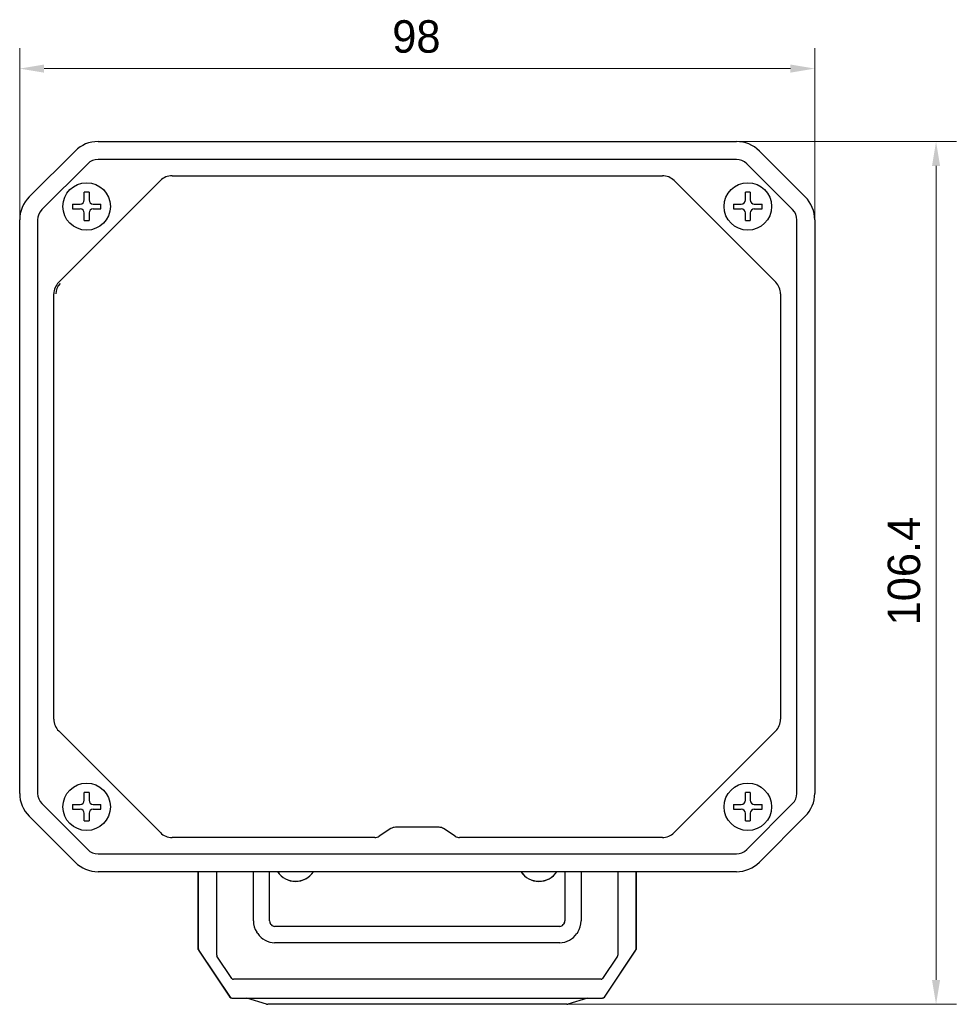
# Model space of a CAD drawing. Header units: millimetres. Extents: x 75 to 555, y 37 to 392.
# Tile 3 of 10: x 75 to 190, y 175 to 296. Entities that reach past the tile are written whole.
import ezdxf

# ---------------------------------------------------------------- set-up
doc = ezdxf.new("R2010")
doc.units = ezdxf.units.MM
doc.header["$LTSCALE"] = 32.67
doc.header["$PDMODE"] = 3
doc.header["$PDSIZE"] = 8
doc.layers.get('0').update_dxf_attribs({"linetype": 'CONTINUOUS'})
doc.layers.get('Defpoints').update_dxf_attribs({"linetype": 'CONTINUOUS'})
doc.layers.add('00_COMPONENTS', color=7, linetype='CONTINUOUS')
doc.layers.add('51__DRAFT_DIMS', color=7, linetype='CONTINUOUS')
doc.styles.add('尺寸值样式', font='兰亭黑 GBK.TTF', dxfattribs={"height": 4})
doc.dimstyles.new('1直线标注', dxfattribs={"dimtxt": 4, "dimasz": 3, "dimexe": 2.5, "dimexo": 0, "dimtad": 1, "dimdec": 1, "dimdsep": 46, "dimtxsty": '尺寸值样式', "dimcen": 0, "dimclrd": 8, "dimclre": 8, "dimclrt": 7, "dimadec": 0, "dimazin": 0, "dimtp": 0.001, "dimtm": 0.001, "dimtfac": 1, "dimtdec": 1, "dimtmove": 0, "dimatfit": 0, "dimldrblk": '_FILLED', "dimfxl": 1, "dimtolj": 1, "dimlwd": 15, "dimlwe": 15, "dimarcsym": 0})

# ---------------------------------------------------------------- blocks, each defined once
blk = doc.blocks.new('*D6')
at = {"layer": '51__DRAFT_DIMS', "color": 8, "lineweight": 15}
for p, q in [((74.66, 271.81), (74.66, 292.96)), ((172.67, 271.81), (172.67, 292.96)), ((77.66, 290.46), (169.67, 290.46))]:
    blk.add_line(p, q, dxfattribs=at)
at = {"layer": '51__DRAFT_DIMS', "color": 8}
for points in [[(77.66, 290.96), (77.66, 289.96), (74.66, 290.46)], [(169.67, 289.96), (169.67, 290.96), (172.67, 290.46)]]:
    blk.add_solid(points, dxfattribs=at)
at = {"layer": 'Defpoints', "color": 0}
for p in [(172.67, 290.46), (74.66, 271.81), (172.67, 271.81)]:
    blk.add_point(p, dxfattribs=at)
at = {"layer": '51__DRAFT_DIMS', "color": 7, "insert": (123.56, 296.42), "char_height": 4, "attachment_point": 2, "line_spacing_factor": 0.9, "style": '尺寸值样式'}
blk.add_mtext('\\A1;98', dxfattribs=at)
blk = doc.blocks.new('_FILLED')
at = {"color": 0, "linetype": 'ByBlock'}
blk.add_solid([(0, 0), (-1, 0.167), (-1, -0.167)], dxfattribs=at)
blk = doc.blocks.new('*D7')
at = {"layer": '51__DRAFT_DIMS', "color": 8, "lineweight": 15}
for p, q in [((163.01, 281.47), (190.12, 281.47)), ((187.62, 278.47), (187.62, 178.12)), ((142.09, 175.12), (190.12, 175.12))]:
    blk.add_line(p, q, dxfattribs=at)
at = {"layer": '51__DRAFT_DIMS', "color": 8}
for points in [[(188.12, 278.47), (187.12, 278.47), (187.62, 281.47)], [(187.12, 178.12), (188.12, 178.12), (187.62, 175.12)]]:
    blk.add_solid(points, dxfattribs=at)
at = {"layer": 'Defpoints', "color": 0}
for p in [(163.01, 281.47), (142.09, 175.12), (187.62, 175.12)]:
    blk.add_point(p, dxfattribs=at)
at = {"layer": '51__DRAFT_DIMS', "color": 7, "insert": (181.66, 228.52), "char_height": 4, "attachment_point": 2, "rotation": 90, "line_spacing_factor": 0.9, "style": '尺寸值样式'}
blk.add_mtext('\\A1;106.4', dxfattribs=at)

msp = doc.modelspace()

# ---------------------------------------------------------------- linework, layer by layer
at = {"layer": '00_COMPONENTS'}
for p, q in [((84.3227, 281.4699), (163.009, 281.4699)), ((75.8354, 274.6406), (81.4922, 280.2975)), ((163.009, 279.2599), (84.3227, 279.2599)), ((165.8395, 280.2975), (171.4963, 274.6406)), ((77.3981, 273.0779), (83.055, 278.7348)), ((164.2768, 278.7348), (169.9336, 273.0779)), ((93.4514, 277.2537), (153.8803, 277.2537)), ((79.4757, 264.1216), (92.0113, 276.6571)), ((155.3205, 276.6571), (167.856, 264.1216)), ((82.6159, 274.267), (82.6159, 275.2161)), ((83.2159, 275.2161), (83.2159, 274.267)), ((164.1159, 274.267), (164.1159, 275.2161)), ((164.7159, 275.2161), (164.7159, 274.267)), ((81.1667, 273.767), (82.1159, 273.767)), ((81.1667, 273.167), (82.1159, 273.167)), ((83.7159, 273.767), (84.665, 273.767)), ((83.7159, 273.167), (84.665, 273.167)), ((162.6667, 273.767), (163.6159, 273.767)), ((162.6667, 273.167), (163.6159, 273.167)), ((165.2159, 273.767), (166.165, 273.767)), ((165.2159, 273.167), (166.165, 273.167)), ((82.6159, 271.7179), (82.6159, 272.667)), ((83.2159, 272.667), (83.2159, 271.7179)), ((164.1159, 271.7179), (164.1159, 272.667)), ((164.7159, 272.667), (164.7159, 271.7179)), ((74.663, 201.1238), (74.663, 271.8101)), ((76.873, 271.8101), (76.873, 201.1238)), ((170.4588, 201.1238), (170.4588, 271.8101)), ((172.6688, 271.8101), (172.6688, 201.1238)), ((78.8792, 210.2525), (78.8792, 262.6815)), ((168.4525, 262.6815), (168.4525, 210.2525)), ((92.0113, 196.2769), (79.4757, 208.8124)), ((167.856, 208.8124), (155.3205, 196.2769)), ((82.6159, 200.267), (82.6159, 201.2161)), ((83.2159, 201.2161), (83.2159, 200.267)), ((164.1159, 200.267), (164.1159, 201.2161)), ((164.7159, 201.2161), (164.7159, 200.267)), ((83.055, 194.1992), (77.3981, 199.8561)), ((81.1667, 199.767), (82.1159, 199.767)), ((81.1667, 199.167), (82.1159, 199.167)), ((83.7159, 199.767), (84.665, 199.767)), ((83.7159, 199.167), (84.665, 199.167)), ((162.6667, 199.767), (163.6159, 199.767)), ((162.6667, 199.167), (163.6159, 199.167)), ((169.9336, 199.8561), (164.2768, 194.1992)), ((165.2159, 199.767), (166.165, 199.767)), ((165.2159, 199.167), (166.165, 199.167)), ((81.4922, 192.6365), (75.8354, 198.2934)), ((82.6159, 197.7179), (82.6159, 198.667)), ((83.2159, 198.667), (83.2159, 197.7179)), ((164.1159, 197.7179), (164.1159, 198.667)), ((164.7159, 198.667), (164.7159, 197.7179)), ((171.4963, 198.2934), (165.8395, 192.6365)), ((120.4283, 196.7822), (118.9816, 195.8418)), ((126.3587, 196.9437), (120.9731, 196.9437)), ((128.3501, 195.8418), (126.9035, 196.7822)), ((118.4368, 195.6803), (93.4514, 195.6803)), ((153.8803, 195.6803), (128.8949, 195.6803)), ((84.3227, 193.6741), (163.009, 193.6741)), ((163.009, 191.4641), (84.3227, 191.4641)), ((96.6659, 181.867), (96.6659, 191.4641)), ((96.6694, 191.4641), (96.6694, 181.9578)), ((96.6842, 181.9578), (96.6842, 191.4641)), ((98.9487, 181.1765), (98.9487, 191.4641)), ((103.4659, 185.4038), (103.4659, 191.4641)), ((105.4659, 185.4038), (105.4659, 191.4641)), ((141.8659, 191.4641), (141.8659, 185.4038)), ((143.8659, 191.4641), (143.8659, 185.4038)), ((148.383, 191.4641), (148.383, 181.1765)), ((150.6476, 191.4641), (150.6476, 181.9578)), ((150.6623, 181.9578), (150.6623, 191.4641)), ((150.6659, 191.4641), (150.6659, 181.867)), ((105.6743, 184.9397), (105.5498, 185.1265)), ((141.2413, 184.717), (106.0904, 184.717)), ((141.7819, 185.1265), (141.6574, 184.9397)), ((104.0101, 183.8305), (103.8856, 184.0173)), ((143.4462, 184.0173), (143.3216, 183.8305)), ((141.2413, 182.717), (106.0904, 182.717)), ((96.6821, 181.8719), (96.6659, 181.867)), ((96.6822, 181.8719), (96.6659, 181.867)), ((96.6659, 181.867), (100.5768, 176.0006)), ((96.7192, 181.7934), (100.5797, 176.0025)), ((96.7513, 181.7724), (100.5923, 176.0109)), ((100.8329, 178.2889), (98.9823, 181.0656)), ((148.3494, 181.0656), (146.4988, 178.2889)), ((146.7394, 176.0109), (150.5804, 181.7724)), ((146.752, 176.0025), (150.6125, 181.7934)), ((146.7549, 176.0006), (150.6659, 181.867)), ((150.6496, 181.8719), (150.6659, 181.867)), ((146.3324, 178.1998), (100.9993, 178.1998)), ((100.8264, 175.8853), (146.5053, 175.8853)), ((100.8264, 175.8705), (146.5053, 175.8705)), ((100.8264, 175.867), (146.5053, 175.867)), ((105.0956, 175.1408), (102.675, 175.867)), ((142.0925, 175.1197), (105.2392, 175.1197)), ((144.6567, 175.867), (142.2362, 175.1408))]:
    msp.add_line(p, q, dxfattribs=at)
for centre in [(82.9159, 273.467), (164.4159, 273.467), (82.9159, 199.467), (164.4159, 199.467)]:
    msp.add_circle(centre, 2.925, dxfattribs=at)
for centre, radius, start, end in [((84.3227, 277.467), 4.0029, 90, 135), ((163.009, 277.467), 4.0029, 45, 90), ((84.3227, 277.467), 1.7929, 90, 135), ((163.009, 277.467), 1.7929, 45, 90), ((93.4514, 275.217), 2.0367, 90, 135), ((153.8803, 275.217), 2.0367, 45, 90), ((78.6659, 271.8101), 4.0029, 135, 180), ((82.9159, 172.9829), 102.2336, 89.831868, 90.168132), ((164.4159, 172.9829), 102.2336, 89.831868, 90.168132), ((168.6659, 271.8101), 4.0029, 0, 45), ((78.6659, 271.8101), 1.7929, 135, 180), ((183.3998, 273.4849), 102.2334, 179.84188, 180.010012), ((183.3998, 273.4491), 102.2334, 179.989988, 180.15812), ((82.1159, 274.267), 0.5, 270, 0), ((82.1159, 272.667), 0.5, 0, 90), ((83.7159, 274.267), 0.5, 180, 270), ((83.7159, 272.667), 0.5, 90, 180), ((-17.5681, 273.4849), 102.2334, 359.989988, 0.15812), ((-17.5681, 273.4491), 102.2334, 359.84188, 0.010012), ((264.8998, 273.4849), 102.2334, 179.84188, 180.010012), ((264.8998, 273.4491), 102.2334, 179.989988, 180.15812), ((163.6159, 274.267), 0.5, 270, 0), ((163.6159, 272.667), 0.5, 0, 90), ((165.2159, 274.267), 0.5, 180, 270), ((165.2159, 272.667), 0.5, 90, 180), ((63.9319, 273.4849), 102.2334, 359.989988, 0.15812), ((63.9319, 273.4491), 102.2334, 359.84188, 0.010012), ((168.6659, 271.8101), 1.7929, 0, 45), ((82.9159, 373.9511), 102.2336, 269.831868, 270.168132), ((164.4159, 373.9511), 102.2336, 269.831868, 270.168132), ((80.9159, 262.6815), 2.0367, 135, 180), ((80.9159, 262.6815), 1.8, 135, 180), ((166.4159, 262.6815), 2.0367, 0, 45), ((80.9159, 210.2525), 2.0367, 180, 225), ((166.4159, 210.2525), 2.0367, 315, 0), ((78.6659, 201.1238), 4.0029, 180, 225), ((78.6659, 201.1238), 1.7929, 180, 225), ((82.1159, 200.267), 0.5, 270, 0), ((82.9159, 98.9829), 102.2336, 89.831868, 90.168132), ((83.7159, 200.267), 0.5, 180, 270), ((163.6159, 200.267), 0.5, 270, 0), ((164.4159, 98.9829), 102.2336, 89.831868, 90.168132), ((165.2159, 200.267), 0.5, 180, 270), ((168.6659, 201.1238), 1.7929, 315, 0), ((168.6659, 201.1238), 4.0029, 315, 0), ((183.3998, 199.4849), 102.2334, 179.84188, 180.010012), ((183.3998, 199.4491), 102.2334, 179.989988, 180.15812), ((82.1159, 198.667), 0.5, 0, 90), ((83.7159, 198.667), 0.5, 90, 180), ((-17.5681, 199.4849), 102.2334, 359.989988, 0.15812), ((-17.5681, 199.4491), 102.2334, 359.84188, 0.010012), ((264.8998, 199.4849), 102.2334, 179.84188, 180.010012), ((264.8998, 199.4491), 102.2334, 179.989988, 180.15812), ((163.6159, 198.667), 0.5, 0, 90), ((165.2159, 198.667), 0.5, 90, 180), ((63.9319, 199.4849), 102.2334, 359.989988, 0.15812), ((63.9319, 199.4491), 102.2334, 359.84188, 0.010012), ((82.9159, 299.9511), 102.2336, 269.831868, 270.168132), ((164.4159, 299.9511), 102.2336, 269.831868, 270.168132), ((93.4514, 197.717), 2.0367, 225, 270), ((153.8803, 197.717), 2.0367, 270, 315), ((84.3227, 195.467), 1.7929, 225, 270), ((163.009, 195.467), 1.7929, 270, 315), ((84.3227, 195.467), 4.0029, 225, 270), ((163.009, 195.467), 4.0029, 270, 315), ((108.6659, 192.9268), 2.6489, 213.518795, 326.481205), ((108.6659, 192.9268), 2.6398, 213.650177, 326.349823), ((138.6659, 192.9268), 2.6489, 213.518795, 326.481205), ((138.6659, 192.9268), 2.6398, 213.650177, 326.349823), ((105.9659, 185.4038), 2.5, 180, 213.683011), ((105.9659, 185.4038), 0.5, 180, 213.683011), ((106.0904, 185.217), 0.5, 213.683011, 270), ((141.2413, 185.217), 0.5, 270, 326.316989), ((141.3659, 185.4038), 0.5, 326.316989, 0), ((141.3659, 185.4038), 2.5, 326.316989, 0), ((106.0904, 185.217), 2.5, 213.683011, 270), ((141.2413, 185.217), 2.5, 270, 326.316989), ((96.9659, 181.9578), 0.2965, 180, 213.690068), ((96.9645, 181.9579), 0.2803, 182.119989, 213.858161), ((99.1487, 181.1765), 0.2, 180, 213.683011), ((148.183, 181.1765), 0.2, 326.316989, 0), ((150.3672, 181.9579), 0.2803, 326.141839, 357.880011), ((150.3659, 181.9578), 0.2965, 326.309932, 0), ((100.9993, 178.3998), 0.2, 213.683011, 270), ((146.3324, 178.3998), 0.2, 270, 326.316989), ((100.8264, 176.167), 0.3, 213.690068, 270), ((100.8264, 176.167), 0.2965, 213.690068, 270), ((146.5053, 176.167), 0.2965, 270, 326.309932), ((146.5053, 176.167), 0.3, 270, 326.309932), ((105.2392, 175.6197), 0.5, 253.300756, 270), ((142.0925, 175.6197), 0.5, 270, 286.699244)]:
    msp.add_arc(centre, radius, start, end, dxfattribs=at)
for centre, major_axis, ratio, start_param, end_param in [((120.9733, 195.9433), (-0.2843, 0.9591), 0.99962723, -0.28808603, 0.28808603), ((126.3585, 195.9433), (0.2843, 0.9591), 0.99962723, -0.28808603, 0.28808603), ((118.4366, 196.6807), (-0.2843, 0.9591), 0.99962723, -3.42967868, -2.85350662), ((128.8951, 196.6807), (0.2843, 0.9591), 0.99962723, -3.42967868, -2.85350662), ((96.9585, 181.9578), (0.2743, 0), 0.99963865, -3.14159265, -3.10400986), ((96.4929, 182.1329), (-0.3205, 0.4591), 0.01646477, -2.4850794, -2.38786517), ((150.8389, 182.1329), (0.3205, 0.4591), 0.01646477, -3.89532013, -3.7981059), ((150.3732, 181.9578), (0.2743, 0), 0.99963865, -0.0375828, 0), ((100.8164, 176.1603), (0.2241, 0.1494), 0.99899592, 3.04624976, 3.14159265), ((146.5153, 176.1603), (0.2241, -0.1494), 0.99899592, 0, 0.0953429), ((100.8264, 176.1598), (0, 0.2745), 0.99965718, -3.2020719, -3.14159265), ((146.5053, 176.1598), (0, 0.2745), 0.99965718, -3.14159265, -3.0811134)]:
    msp.add_ellipse(centre, major_axis=major_axis, ratio=ratio, start_param=start_param, end_param=end_param, dxfattribs=at)
for points, knots in [([(100.8098, 175.8858), (100.7669, 175.8884), (100.6812, 175.9138), (100.616, 175.9751), (100.5923, 176.0109)], [0, 0, 0, 0, 0.50039698, 1, 1, 1, 1]), ([(146.7394, 176.0109), (146.7157, 175.9751), (146.6506, 175.9138), (146.5648, 175.8884), (146.5219, 175.8858)], [0, 0, 0, 0, 0.49960302, 1, 1, 1, 1])]:
    msp.add_open_spline(points, degree=3, knots=knots, dxfattribs=at)

# ---------------------------------------------------------------- dimensions: what is measured, and where the dimension line sits
at = {"layer": '51__DRAFT_DIMS'}
dim = msp.add_linear_dim(base=(172.6688, 290.4576), p1=(74.663, 271.8101), p2=(172.6688, 271.8101), dimstyle='1直线标注', dxfattribs=at)
dim.commit()
dim.dimension.update_dxf_attribs({"geometry": '*D6', "text_midpoint": (123.5633, 290.4576), "dimtype": 160})
dim = msp.add_linear_dim(base=(187.6162, 175.1197), p1=(163.009, 281.4699), p2=(142.0925, 175.1197), angle=270, dimstyle='1直线标注', dxfattribs=at)
dim.commit()
dim.dimension.update_dxf_attribs({"geometry": '*D7', "text_midpoint": (187.6162, 228.5194), "dimtype": 160})

doc.saveas('drawing.dxf')
